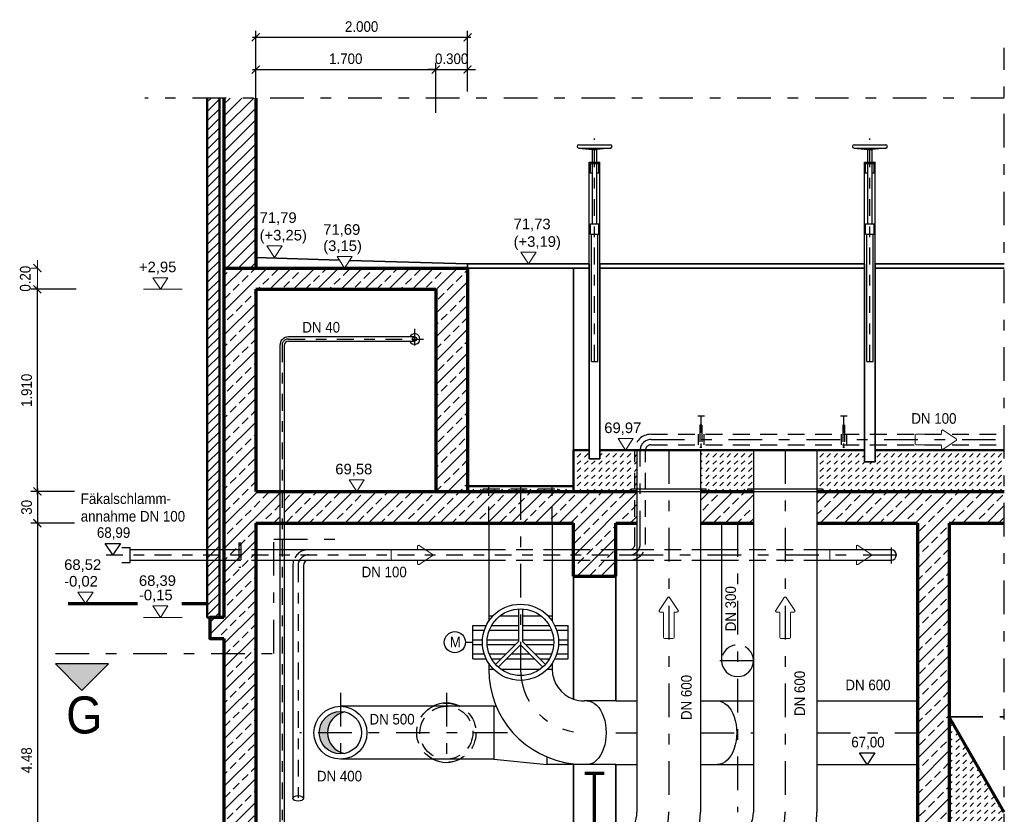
# Model space of a CAD drawing. Header units: metres. Extents: x -5 to 93, y -48 to 79.
# Tile 43 of 91: x 38 to 47, y 65 to 73. Entities that reach past the tile are written whole.
import ezdxf

# ---------------------------------------------------------------- set-up
doc = ezdxf.new("R2010")
doc.units = ezdxf.units.M
doc.header["$LTSCALE"] = 0.05
doc.header["$PDMODE"] = 35
doc.header["$PDSIZE"] = 0.1
for name, pattern in [('STRICHPUNKT2', [12.7, 6.35, -3.175, 0, -3.175]), ('VERDECKT', [9.525, 6.35, -3.175]), ('VERDECKT2', [4.7625, 3.175, -1.5875])]:
    doc.linetypes.add(name, pattern=pattern)
for name, color, linetype, lineweight in [('Bemassung_Bau', 7, 'Continuous', 18), ('Beschrifttung', 7, 'Continuous', 18), ('Beschriftung-Schnitte', 7, 'Continuous', 25), ('Maschinenbau', 152, 'Continuous', 30), ('Maschinenbau-mitte', 152, 'STRICHPUNKT2', 25), ('Rohre', 160, 'Continuous', 30), ('Rohre_mitte', 160, 'STRICHPUNKT2', 25), ('Rohre_verdeckt', 160, 'VERDECKT2', 25), ('Sonstiges _3', 3, 'Continuous', 70), ('Sonstiges-Mitte', 3, 'STRICHPUNKT2', 25), ('Wand', 6, 'Continuous', 70), ('Wand-dünn', 2, 'Continuous', 35), ('Wand-Fussbodenaufbau', 1, 'Continuous', 50), ('Wand-Schraffur', 252, 'Continuous', 20), ('Wand-verdeckt', 2, 'VERDECKT', 35), ('Wand-Verkleidung', 1, 'Continuous', 50)]:
    doc.layers.add(name, color=color, linetype=linetype, lineweight=lineweight)
doc.layers.add('Rohre_Schraffur', color=253, linetype='Continuous')
doc.layers.add('Rohre_Text', color=160, linetype='Continuous')
doc.styles.add('Arial', font='arial.ttf', dxfattribs={"width": 0.9})
doc.styles.get("Standard").update_dxf_attribs({"font": 'arial.ttf'})
doc.dimstyles.new('AEC Bemassung 1-50', dxfattribs={"dimtxt": 0.1, "dimasz": 0.075, "dimexe": 0.0625, "dimexo": 0, "dimgap": 0.05, "dimtad": 1, "dimdec": 3, "dimrnd": 0.005, "dimzin": 1, "dimdsep": 46, "dimtxsty": 'Arial', "dimblk": 'ARCHTICK', "dimcen": 0.125, "dimdle": 0.03125, "dimazin": 0, "dimtfac": 1, "dimtdec": 3, "dimtix": 1, "dimtmove": 2, "dimatfit": 2, "dimfxl": 1, "dimtolj": 1, "dimtzin": 0, "dimarcsym": 0})

# ---------------------------------------------------------------- blocks, each defined once
blk = doc.blocks.new('_ArchTick')
at = {"color": 0, "linetype": 'ByBlock', "const_width": 0.15}
blk.add_lwpolyline([(-0.5, -0.5), (0.5, 0.5)], dxfattribs=at)
blk = doc.blocks.new('*D233')
at = {"layer": 'Bemassung_Bau', "linetype": 'Continuous', "lineweight": -2, "transparency": 16777216}
for p, q in [((38.1539, 68.1733), (37.7414, 68.1733)), ((37.8039, 68.2046), (37.8039, 67.8421)), ((38.1539, 67.8733), (37.7414, 67.8733))]:
    blk.add_line(p, q, dxfattribs=at)
at = {"layer": 'Defpoints', "color": 0, "linetype": 'Continuous', "transparency": 16777216}
for p in [(38.1539, 68.1733), (37.8039, 67.8733), (38.1539, 67.8733)]:
    blk.add_point(p, dxfattribs=at)
at = {"layer": 'Bemassung_Bau', "linetype": 'Continuous', "lineweight": -2, "transparency": 16777216, "xscale": 0.075, "yscale": 0.075, "zscale": 0.075}
for p, rotation in [((37.8039, 68.1733), 90), ((37.8039, 67.8733), 270)]:
    blk.add_blockref('_ArchTick', p, dxfattribs=dict(at, rotation=rotation))
at = {"layer": 'Bemassung_Bau', "linetype": 'Continuous', "lineweight": 18, "transparency": 16777216, "insert": (37.7028, 68.0233), "char_height": 0.1, "attachment_point": 5, "rotation": 90, "style": 'Arial'}
blk.add_mtext('\\A1;\\A1;30', dxfattribs=at)
blk = doc.blocks.new('*D234')
at = {"layer": 'Bemassung_Bau', "linetype": 'Continuous', "lineweight": -2, "transparency": 16777216}
for p, q in [((37.8039, 67.9046), (37.8039, 63.3621)), ((38.1539, 67.8733), (37.7414, 67.8733)), ((38.1539, 63.3933), (37.7414, 63.3933))]:
    blk.add_line(p, q, dxfattribs=at)
at = {"layer": 'Defpoints', "color": 0, "linetype": 'Continuous', "transparency": 16777216}
for p in [(38.1539, 67.8733), (37.8039, 63.3933), (38.1539, 63.3933)]:
    blk.add_point(p, dxfattribs=at)
at = {"layer": 'Bemassung_Bau', "linetype": 'Continuous', "lineweight": -2, "transparency": 16777216, "xscale": 0.075, "yscale": 0.075, "zscale": 0.075}
for p, rotation in [((37.8039, 67.8733), 90), ((37.8039, 63.3933), 270)]:
    blk.add_blockref('_ArchTick', p, dxfattribs=dict(at, rotation=rotation))
at = {"layer": 'Bemassung_Bau', "linetype": 'Continuous', "lineweight": 18, "transparency": 16777216, "insert": (37.7028, 65.6333), "char_height": 0.1, "attachment_point": 5, "rotation": 90, "style": 'Arial'}
blk.add_mtext('\\A1;\\A1;4.48', dxfattribs=at)
blk = doc.blocks.new('*D237')
at = {"layer": 'Bemassung_Bau', "color": 0, "lineweight": -2, "transparency": 16777216}
for p, q in [((37.8039, 68.1421), (37.8039, 70.1146)), ((38.1714, 70.0833), (37.7414, 70.0833)), ((37.8039, 68.1733), (37.7414, 68.1733))]:
    blk.add_line(p, q, dxfattribs=at)
at = {"layer": 'Defpoints', "color": 0, "transparency": 16777216}
for p in [(37.8039, 70.0833), (38.1714, 70.0833), (37.8039, 68.1733)]:
    blk.add_point(p, dxfattribs=at)
at = {"layer": 'Bemassung_Bau', "color": 0, "lineweight": -2, "transparency": 16777216, "xscale": 0.075, "yscale": 0.075, "zscale": 0.075}
for p, rotation in [((37.8039, 70.0833), 90), ((37.8039, 68.1733), 270)]:
    blk.add_blockref('_ArchTick', p, dxfattribs=dict(at, rotation=rotation))
at = {"layer": 'Bemassung_Bau', "color": 0, "transparency": 16777216, "insert": (37.7028, 69.1283), "char_height": 0.1, "attachment_point": 5, "rotation": 90, "style": 'Arial'}
blk.add_mtext('\\A1;1.910', dxfattribs=at)
blk = doc.blocks.new('Pfeil')
at = {"layer": 'Beschrifttung'}
for p, q in [((0, -0.04), (0, 0.04)), ((0.01, 0.05), (0.24, 0.05)), ((0.25, 0.06), (0.25, 0.0813)), ((0.3875, 0.0083), (0.2655, 0.0896)), ((0.01, -0.05), (0.24, -0.05)), ((0.25, -0.0813), (0.25, -0.06)), ((0.2655, -0.0896), (0.3875, -0.0083))]:
    blk.add_line(p, q, dxfattribs=at)
for centre, start, end in [((0.01, 0.04), 90, 180), ((0.24, 0.06), 270, 0), ((0.26, 0.0813), 56.30993, 180), ((0.382, 0), 303.69007, 56.30993), ((0.01, -0.04), 180, 270), ((0.24, -0.06), 0, 90), ((0.26, -0.0813), 180, 303.69007)]:
    blk.add_arc(centre, 0.01, start, end, dxfattribs=at)
blk = doc.blocks.new('*D270')
at = {"layer": 'Bemassung_Bau', "color": 0, "lineweight": -2, "transparency": 16777216}
for p, q in [((39.8352, 72.1601), (41.5977, 72.1601)), ((39.8665, 71.7513), (39.8665, 72.2226)), ((41.5665, 71.7513), (41.5665, 72.2226))]:
    blk.add_line(p, q, dxfattribs=at)
at = {"layer": 'Defpoints', "color": 0, "transparency": 16777216}
for p in [(41.5665, 72.1601), (39.8665, 71.7513), (41.5665, 71.7513)]:
    blk.add_point(p, dxfattribs=at)
at = {"layer": 'Bemassung_Bau', "color": 0, "lineweight": -2, "transparency": 16777216, "xscale": 0.075, "yscale": 0.075, "zscale": 0.075, "rotation": 180}
blk.add_blockref('_ArchTick', (39.8665, 72.1601), dxfattribs=at)
at = {"layer": 'Bemassung_Bau', "color": 0, "lineweight": -2, "transparency": 16777216, "xscale": 0.075, "yscale": 0.075, "zscale": 0.075}
blk.add_blockref('_ArchTick', (41.5665, 72.1601), dxfattribs=at)
at = {"layer": 'Bemassung_Bau', "color": 0, "transparency": 16777216, "insert": (40.7165, 72.2612), "char_height": 0.1, "attachment_point": 5, "style": 'Arial'}
blk.add_mtext('\\A1;1.700', dxfattribs=at)
blk = doc.blocks.new('*D271')
at = {"layer": 'Bemassung_Bau', "color": 0, "lineweight": -2, "transparency": 16777216}
for p, q in [((41.5665, 72.1601), (41.4915, 72.1601)), ((41.5665, 71.7513), (41.5665, 72.2226)), ((41.5665, 72.1601), (41.8665, 72.1601)), ((41.8665, 71.9513), (41.8665, 72.2226)), ((41.8665, 72.1601), (41.9415, 72.1601))]:
    blk.add_line(p, q, dxfattribs=at)
at = {"layer": 'Defpoints', "color": 0, "transparency": 16777216}
for p in [(41.8665, 72.1601), (41.8665, 71.9513), (41.5665, 71.7513)]:
    blk.add_point(p, dxfattribs=at)
at = {"layer": 'Bemassung_Bau', "color": 0, "lineweight": -2, "transparency": 16777216, "xscale": 0.075, "yscale": 0.075, "zscale": 0.075}
blk.add_blockref('_ArchTick', (41.5665, 72.1601), dxfattribs=at)
at = {"layer": 'Bemassung_Bau', "color": 0, "lineweight": -2, "transparency": 16777216, "xscale": 0.075, "yscale": 0.075, "zscale": 0.075, "rotation": 180}
blk.add_blockref('_ArchTick', (41.8665, 72.1601), dxfattribs=at)
at = {"layer": 'Bemassung_Bau', "color": 0, "transparency": 16777216, "insert": (41.7165, 72.2612), "char_height": 0.1, "attachment_point": 5, "style": 'Arial'}
blk.add_mtext('\\A1;0.300', dxfattribs=at)
blk = doc.blocks.new('*D272')
at = {"layer": 'Bemassung_Bau', "color": 0, "lineweight": -2, "transparency": 16777216}
for p, q in [((39.8352, 72.4642), (41.8977, 72.4642)), ((39.8665, 72.1601), (39.8665, 72.5267)), ((41.8665, 72.2101), (41.8665, 72.5267))]:
    blk.add_line(p, q, dxfattribs=at)
at = {"layer": 'Defpoints', "color": 0, "transparency": 16777216}
for p in [(41.8665, 72.4642), (39.8665, 72.1601), (41.8665, 72.2101)]:
    blk.add_point(p, dxfattribs=at)
at = {"layer": 'Bemassung_Bau', "color": 0, "lineweight": -2, "transparency": 16777216, "xscale": 0.075, "yscale": 0.075, "zscale": 0.075, "rotation": 180}
blk.add_blockref('_ArchTick', (39.8665, 72.4642), dxfattribs=at)
at = {"layer": 'Bemassung_Bau', "color": 0, "lineweight": -2, "transparency": 16777216, "xscale": 0.075, "yscale": 0.075, "zscale": 0.075}
blk.add_blockref('_ArchTick', (41.8665, 72.4642), dxfattribs=at)
at = {"layer": 'Bemassung_Bau', "color": 0, "transparency": 16777216, "insert": (40.8665, 72.5653), "char_height": 0.1, "attachment_point": 5, "style": 'Arial'}
blk.add_mtext('\\A1;2.000', dxfattribs=at)

msp = doc.modelspace()

# ---------------------------------------------------------------- hatches: boundary and pattern name
at = {"layer": 'Beschriftung-Schnitte'}
msp.add_hatch(color=256, dxfattribs=at).paths.add_polyline_path([(38.4751, 66.5429), (38.2251, 66.2929), (37.9751, 66.5429)])
at = {"layer": 'Rohre_Schraffur'}
h = msp.add_hatch(color=256, dxfattribs=at)
h.paths.add_polyline_path([(40.6665, 66.0774), (40.6665, 66.0933, 0.414214), (40.4665, 65.8933), (40.5446, 65.8933, -0.301006)])
h.paths.add_polyline_path([(40.7055, 66.0895, 0.04918), (40.6665, 66.0933), (40.6665, 66.0774, -0.051224)])
h.paths.add_polyline_path([(40.5446, 65.8933), (40.4665, 65.8933, 0.414214), (40.6665, 65.6933), (40.6665, 65.7092, -0.301006)])
h.paths.add_polyline_path([(40.6665, 65.7092), (40.6665, 65.6933, 0.04918), (40.7055, 65.6972, -0.051224)])
at = {"layer": 'Wand-Schraffur'}
h = msp.add_hatch(dxfattribs=at)
h.set_pattern_fill('ANSI31', color=256, scale=0.02, style=0)
h.set_pattern_definition([(45, (34.287075, 25.69289), (-0.04490128, 0.04490128), [])])
h.paths.add_polyline_path([(39.524, 71.8895), (39.409, 71.8895), (39.409, 66.9833), (39.524, 66.9833)])
h = msp.add_hatch(dxfattribs=at)
h.set_pattern_fill('ANSI31', color=256, scale=0.025, style=0)
h.set_pattern_definition([(45, (34.287075, 25.69289), (-0.0561266, 0.0561266), [])])
h.paths.add_polyline_path([(39.8665, 71.8895), (39.5665, 71.8895), (39.5665, 70.2833), (39.8665, 70.2833)])
h = msp.add_hatch(dxfattribs=at)
h.set_pattern_fill('ANSI33', color=256, scale=0.025, style=0)
h.paths.add_polyline_path([(46.9358, 63.3933), (46.4165, 63.3933), (46.4165, 67.8733), (46.9358, 67.8733), (46.9358, 68.1733), (45.1665, 68.1733), (45.1665, 67.8733), (46.1165, 67.8733), (46.1165, 63.3933), (39.8665, 63.3933), (39.8665, 64.2433), (39.7415, 64.2433), (39.7415, 64.1433), (39.6915, 64.1433), (39.6915, 64.2433), (39.5665, 64.2433), (39.5665, 62.8933), (42.3646, 62.8933), (42.2926, 63.0028), (42.4366, 63.0028), (42.3646, 62.8933), (46.9358, 62.8933)])
h.paths.add_polyline_path([(39.7415, 64.2433), (39.6915, 64.2433), (39.6915, 64.1433), (39.7415, 64.1433)], flags=17)
h.paths.add_polyline_path([(39.6915, 64.5433), (39.5665, 64.5433), (39.5665, 64.2433), (39.6915, 64.2433)], flags=17)
h.paths.add_polyline_path([(39.7415, 64.5433), (39.6915, 64.5433), (39.6915, 64.2433), (39.7415, 64.2433)], flags=17)
h.paths.add_polyline_path([(39.8665, 64.5433), (39.7415, 64.5433), (39.7415, 64.2433), (39.8665, 64.2433), (39.8665, 64.2782)], flags=17)
h.paths.add_polyline_path([(39.8665, 64.8433), (39.7415, 64.8433), (39.7415, 64.5433), (39.8665, 64.5433)], flags=17)
h.paths.add_polyline_path([(39.7415, 64.8433), (39.6915, 64.8433), (39.6915, 64.5433), (39.7415, 64.5433)], flags=17)
h.paths.add_polyline_path([(39.6915, 64.8433), (39.5665, 64.8433), (39.5665, 64.5433), (39.6915, 64.5433)], flags=17)
h.paths.add_polyline_path([(39.7415, 64.9433), (39.6915, 64.9433), (39.6915, 64.8433), (39.7415, 64.8433)], flags=16)
h.paths.add_polyline_path([(39.8665, 65.1017), (39.5665, 65.1017), (39.5665, 64.8433), (39.6915, 64.8433), (39.6915, 64.9433), (39.7415, 64.9433), (39.7415, 64.8433), (39.8665, 64.8433)], flags=17)
h.paths.add_polyline_path([(39.8665, 66.6429), (39.5665, 66.6429), (39.5665, 65.1017), (39.8665, 65.1017)], flags=17)
h.paths.add_polyline_path([(39.8665, 67.8733), (40.0944, 67.8733), (40.0944, 68.1733), (39.8665, 68.1733), (39.8665, 70.0833), (41.5665, 70.0833), (41.5665, 68.1733), (41.8665, 68.1733), (41.8665, 70.2833), (39.5665, 70.2833), (39.5665, 66.9833), (39.4315, 66.9833), (39.4315, 66.7833), (39.5665, 66.7833), (39.5665, 66.6429), (39.8665, 66.6429)])
h.paths.add_polyline_path([(42.0665, 68.1733), (42.0137, 68.1733), (40.1344, 68.1733), (40.1344, 67.8733), (42.0665, 67.8733)])
h.paths.add_polyline_path([(42.3665, 68.1733), (42.0665, 68.1733), (42.0665, 67.8733), (42.3665, 67.8733)])
h.paths.add_polyline_path([(42.6665, 68.1733), (42.3665, 68.1733), (42.3665, 67.8733), (42.6665, 67.8733)])
h.paths.add_polyline_path([(43.4665, 68.1733), (43.4137, 68.1733), (42.6665, 68.1733), (42.6665, 67.8733), (42.8665, 67.8733), (42.8665, 67.6233), (43.2665, 67.6233), (43.2665, 67.8733), (43.4665, 67.8733)])
h.paths.add_polyline_path([(43.2665, 67.6233), (42.8665, 67.6233), (42.8665, 67.5733), (43.2665, 67.5733)], flags=17)
h.paths.add_polyline_path([(43.2665, 67.5733), (42.8665, 67.5733), (42.8665, 67.5233), (43.2665, 67.5233)], flags=17)
h.paths.add_polyline_path([(43.2665, 67.5233), (42.8665, 67.5233), (42.8665, 67.3733), (43.2665, 67.3733)], flags=17)
h.paths.add_polyline_path([(44.5665, 68.1733), (44.5137, 68.1733), (44.0665, 68.1733), (44.0665, 67.8733), (44.5665, 67.8733)])
h = msp.add_hatch(dxfattribs=at)
h.set_pattern_fill('DASH', color=256, scale=0.015, angle=45, style=0)
h.paths.add_polyline_path([(46.9358, 68.5633), (45.7165, 68.5633), (45.7165, 68.4524), (45.6165, 68.4524), (45.6165, 68.5633), (45.1665, 68.5633), (45.1665, 68.1733), (46.9358, 68.1733)])
h.paths.add_polyline_path([(44.5665, 68.5633), (44.0665, 68.5633), (44.0665, 68.1733), (44.5665, 68.1733)])
h.paths.add_polyline_path([(43.4665, 68.5633), (43.1165, 68.5633), (43.1165, 68.4804), (43.0165, 68.4804), (43.0165, 68.5633), (42.8665, 68.5633), (42.8665, 68.1733), (43.4665, 68.1733)])
h = msp.add_hatch(dxfattribs=at)
h.set_pattern_fill('DASH', color=256, scale=0.015, angle=45, style=0)
h.paths.add_polyline_path([(42.8665, 68.2233), (42.6665, 68.2233), (42.6665, 68.1983), (42.7192, 68.1983), (42.7192, 68.1733), (42.8665, 68.1733)])
h.paths.add_polyline_path([(42.6665, 68.1983), (42.3665, 68.1983), (42.3665, 68.1733), (42.6665, 68.1733)])
h.paths.add_polyline_path([(42.6665, 68.2233), (42.3665, 68.2233), (42.3665, 68.1983), (42.6665, 68.1983)])
h.paths.add_polyline_path([(42.3665, 68.1983), (42.0665, 68.1983), (42.0665, 68.1733), (42.3665, 68.1733)])
h.paths.add_polyline_path([(42.3665, 68.2233), (42.0665, 68.2233), (42.0665, 68.1983), (42.3665, 68.1983)])
h.paths.add_polyline_path([(42.0665, 68.1983), (42.0137, 68.1983), (42.0137, 68.1733), (42.0665, 68.1733)], flags=16)
h.paths.add_polyline_path([(42.0665, 68.2233), (41.8665, 68.2233), (41.8665, 68.1733), (42.0137, 68.1733), (42.0137, 68.1983), (42.0665, 68.1983)])
h.paths.add_polyline_path([(42.7192, 68.1983), (42.6665, 68.1983), (42.6665, 68.1733), (42.7192, 68.1733)], flags=17)
h = msp.add_hatch(dxfattribs=at)
h.set_pattern_fill('DASH', color=256, scale=0.015, angle=45, style=0)
h.set_pattern_definition([(45, (34.287075, 0), (0, 0.06735192), [0.047625, -0.047625])])
h.paths.add_polyline_path([(46.9358, 63.3933), (46.9358, 65.1431), (46.4165, 66.0433), (46.4165, 63.3933)])

# ---------------------------------------------------------------- linework, layer by layer
at = {"layer": 'Bemassung_Bau'}
for p, q in [((37.8039, 70.2833), (37.8039, 70.3583)), ((37.8039, 70.2833), (37.7414, 70.2833)), ((37.8039, 70.0833), (37.8039, 70.2833)), ((38.1714, 70.0833), (37.7414, 70.0833)), ((37.8039, 70.0833), (37.8039, 70.0083))]:
    msp.add_line(p, q, dxfattribs=at)
at = {"layer": 'Beschrifttung'}
for p, q in [((39.1704, 70.0833), (38.8051, 70.0833)), ((39.1704, 66.9833), (38.8051, 66.9833))]:
    msp.add_line(p, q, dxfattribs=at)
for points in [[(40.0428, 70.3833), (39.9708, 70.4928), (40.1148, 70.4928), (40.0428, 70.3833)], [(40.7062, 70.2833), (40.6342, 70.3928), (40.7782, 70.3928), (40.7062, 70.2833)], [(42.4415, 70.3233), (42.3694, 70.4328), (42.5135, 70.4328), (42.4415, 70.3233)], [(38.9655, 70.0833), (38.8935, 70.1928), (39.0375, 70.1928), (38.9655, 70.0833)], [(43.3599, 68.5633), (43.2879, 68.6728), (43.432, 68.6728), (43.3599, 68.5633)], [(40.8197, 68.1733), (40.7477, 68.2828), (40.8917, 68.2828), (40.8197, 68.1733)], [(38.2595, 67.1133), (38.1874, 67.2228), (38.3315, 67.2228), (38.2595, 67.1133)], [(38.9655, 66.9833), (38.8935, 67.0928), (39.0375, 67.0928), (38.9655, 66.9833)]]:
    msp.add_lwpolyline(points, dxfattribs=at)
at = {"layer": 'Beschriftung-Schnitte', "color": 6, "linetype": 'STRICHPUNKT2'}
for p, q in [((40.0372, 67.7238), (40.7687, 67.7238)), ((40.0372, 66.6429), (40.0372, 67.7238)), ((37.9751, 66.6429), (40.0372, 66.6429))]:
    msp.add_line(p, q, dxfattribs=at)
at = {"layer": 'Beschriftung-Schnitte'}
msp.add_lwpolyline([(38.4751, 66.5429), (37.9751, 66.5429), (38.2251, 66.2929)], close=True, dxfattribs=at)
at = {"layer": 'Maschinenbau'}
for p, q in [((42.9165, 71.4483), (43.2165, 71.4483)), ((42.9165, 71.4183), (43.0465, 71.4033)), ((42.9165, 71.4183), (43.2165, 71.4183)), ((43.2165, 71.4183), (43.0865, 71.4033)), ((45.5165, 71.4483), (45.8165, 71.4483)), ((45.5165, 71.4183), (45.6465, 71.4033)), ((45.5165, 71.4183), (45.8165, 71.4183)), ((45.8165, 71.4183), (45.6865, 71.4033)), ((43.0465, 71.2833), (43.0465, 71.4033)), ((43.0465, 71.4033), (43.0865, 71.4033)), ((43.0865, 71.2833), (43.0865, 71.4033)), ((45.6465, 71.2833), (45.6465, 71.4033)), ((45.6465, 71.4033), (45.6865, 71.4033)), ((45.6865, 71.2833), (45.6865, 71.4033)), ((43.0165, 70.3233), (43.0165, 71.2833)), ((43.0165, 71.2833), (43.1165, 71.2833)), ((43.0165, 71.1833), (43.0165, 71.2833)), ((43.0265, 71.2733), (43.1065, 71.2733)), ((43.0265, 71.1833), (43.0265, 71.2733)), ((43.0465, 70.7033), (43.0465, 71.2733)), ((43.0865, 70.7033), (43.0865, 71.2733)), ((43.1065, 71.1833), (43.1065, 71.2733)), ((43.1165, 70.3233), (43.1165, 71.2833)), ((45.6165, 70.3233), (45.6165, 71.2833)), ((45.6165, 71.2833), (45.7165, 71.2833)), ((45.6165, 71.1833), (45.6165, 71.2833)), ((45.6265, 71.2733), (45.7065, 71.2733)), ((45.6265, 71.1833), (45.6265, 71.2733)), ((45.6465, 70.7033), (45.6465, 71.2733)), ((45.6865, 70.7033), (45.6865, 71.2733)), ((45.7065, 71.1833), (45.7065, 71.2733)), ((45.7165, 70.3233), (45.7165, 71.2833)), ((43.0165, 71.1833), (43.0465, 71.1833)), ((43.0865, 71.1833), (43.1165, 71.1833)), ((45.6165, 71.1833), (45.6465, 71.1833)), ((45.6865, 71.1833), (45.7165, 71.1833)), ((43.0265, 70.6033), (43.0265, 70.7033)), ((43.0265, 70.7033), (43.1065, 70.7033)), ((43.1065, 70.6033), (43.1065, 70.7033)), ((45.6265, 70.6033), (45.6265, 70.7033)), ((45.6265, 70.7033), (45.7065, 70.7033)), ((45.7065, 70.6033), (45.7065, 70.7033)), ((43.0265, 70.6033), (43.1065, 70.6033)), ((43.0365, 69.4012), (43.0365, 70.6033)), ((43.0965, 69.4012), (43.0965, 70.6033)), ((45.6265, 70.6033), (45.7065, 70.6033)), ((45.6365, 69.4012), (45.6365, 70.6033)), ((45.6965, 69.4012), (45.6965, 70.6033)), ((43.0365, 69.4012), (43.0965, 69.4012)), ((45.6365, 69.4012), (45.6965, 69.4012))]:
    msp.add_line(p, q, dxfattribs=at)
for centre, start, end in [((42.9165, 71.4333), 90, 270), ((43.2165, 71.4333), 270, 90), ((45.5165, 71.4333), 90, 270), ((45.8165, 71.4333), 270, 90)]:
    msp.add_arc(centre, 0.015, start, end, dxfattribs=at)
at = {"layer": 'Maschinenbau-mitte', "ltscale": 0.5}
for p, q in [((43.0665, 69.4012), (43.0665, 71.5071)), ((45.6665, 69.4012), (45.6665, 71.5071)), ((41.3665, 69.7107), (41.3665, 69.5242)), ((40.1744, 69.6133), (41.5067, 69.6133)), ((40.1144, 69.5533), (40.1144, 62.8933)), ((45.8665, 67.6436), (45.8665, 67.492)), ((38.453, 67.5733), (43.3967, 67.5733)), ((40.2665, 67.4733), (40.2665, 65.2467))]:
    msp.add_line(p, q, dxfattribs=at)
for centre, radius in [((40.1744, 69.5533), 0.06), ((40.3665, 67.4733), 0.1)]:
    msp.add_arc(centre, radius, 90, 180, dxfattribs=at)
at = {"layer": 'Rohre'}
for p, q in [((41.3665, 69.6333), (40.1744, 69.6333)), ((40.1744, 69.5933), (41.3665, 69.5933)), ((40.0944, 69.5533), (40.0944, 62.8933)), ((40.1344, 69.5533), (40.1344, 62.8933)), ((43.4665, 68.5633), (43.4665, 65.1433)), ((44.0665, 68.5633), (44.0665, 65.1433)), ((44.5665, 68.5633), (44.5665, 65.1433)), ((45.1665, 68.5633), (45.1665, 65.1433)), ((43.4137, 68.1983), (44.1192, 68.1983)), ((43.4137, 68.1733), (43.4137, 68.1983)), ((43.4137, 68.1733), (44.1192, 68.1733)), ((44.1192, 68.1733), (44.1192, 68.1983)), ((44.5137, 68.1983), (45.2192, 68.1983)), ((44.5137, 68.1733), (44.5137, 68.1983)), ((44.5137, 68.1733), (45.2192, 68.1733)), ((45.2192, 68.1733), (45.2192, 68.1983)), ((42.0665, 67.8733), (42.0665, 66.9473)), ((42.6665, 67.8733), (42.6665, 66.9473)), ((44.2665, 67.8733), (44.2665, 66.5733)), ((38.6013, 67.6433), (38.6813, 67.6433)), ((38.6813, 67.5033), (38.6813, 67.6433)), ((38.6813, 67.6233), (39.5665, 67.6233)), ((39.8665, 67.6233), (42.0665, 67.6233)), ((42.6665, 67.6233), (42.8665, 67.6233)), ((43.2665, 67.6233), (43.4665, 67.6233)), ((44.0665, 67.6233), (44.2665, 67.6233)), ((45.1665, 67.6233), (45.8665, 67.6233)), ((38.6813, 67.5233), (39.5665, 67.5233)), ((39.8665, 67.5233), (42.0665, 67.5233)), ((42.6665, 67.5233), (42.8665, 67.5233)), ((43.2665, 67.5233), (43.4665, 67.5233)), ((44.0665, 67.5233), (44.2665, 67.5233)), ((45.1665, 67.5233), (45.8665, 67.5233)), ((38.6013, 67.5033), (38.6813, 67.5033)), ((40.2165, 67.4733), (40.2165, 65.2733)), ((40.3165, 67.4733), (40.3165, 65.2733)), ((42.3485, 67.0633), (42.3485, 66.7557)), ((42.3845, 67.0633), (42.3845, 66.7557)), ((42.0665, 66.9974), (42.1066, 66.9974)), ((42.1737, 66.9974), (42.3485, 66.9974)), ((42.3845, 66.9974), (42.5593, 66.9974)), ((42.6264, 66.9974), (42.6665, 66.9974)), ((41.9165, 66.5924), (41.9165, 66.9074)), ((41.9165, 66.8624), (41.9165, 66.9074)), ((41.9165, 66.9074), (42.0435, 66.9074)), ((41.9165, 66.8624), (42.025, 66.8624)), ((42.0728, 66.8624), (42.3485, 66.8624)), ((42.0946, 66.9074), (42.3485, 66.9074)), ((42.3845, 66.9074), (42.6383, 66.9074)), ((42.3845, 66.8624), (42.6601, 66.8624)), ((42.6894, 66.9074), (42.8165, 66.9074)), ((42.7079, 66.8624), (42.8165, 66.8624)), ((42.8165, 66.5924), (42.8165, 66.9074)), ((42.8165, 66.8624), (42.8165, 66.9074)), ((41.9165, 66.7274), (41.9165, 66.7724)), ((41.9165, 66.7724), (42.0073, 66.7724)), ((42.0524, 66.7724), (42.3485, 66.7724)), ((42.3845, 66.7724), (42.6805, 66.7724)), ((42.7256, 66.7724), (42.8165, 66.7724)), ((42.8165, 66.7274), (42.8165, 66.7724)), ((41.8469, 66.7486), (41.9165, 66.7486)), ((41.9165, 66.7274), (42.0071, 66.7274)), ((42.0521, 66.7274), (42.3201, 66.7274)), ((42.131, 66.5382), (42.3485, 66.7557)), ((42.1564, 66.5128), (42.3665, 66.7228)), ((42.5765, 66.5128), (42.3665, 66.7228)), ((42.6019, 66.5382), (42.3845, 66.7557)), ((42.4128, 66.7274), (42.6808, 66.7274)), ((42.7258, 66.7274), (42.8165, 66.7274)), ((41.9165, 66.6374), (42.024, 66.6374)), ((41.9165, 66.5924), (42.042, 66.5924)), ((42.0716, 66.6374), (42.2301, 66.6374)), ((42.0927, 66.5924), (42.1851, 66.5924)), ((42.236, 66.5924), (42.4969, 66.5924)), ((42.281, 66.6374), (42.4519, 66.6374)), ((42.5028, 66.6374), (42.6613, 66.6374)), ((42.5478, 66.5924), (42.6402, 66.5924)), ((42.691, 66.5924), (42.8165, 66.5924)), ((42.709, 66.6374), (42.8165, 66.6374)), ((42.0665, 66.5493), (42.0665, 66.4933)), ((42.0665, 66.494), (42.1116, 66.494)), ((42.1805, 66.494), (42.5524, 66.494)), ((42.6213, 66.494), (42.6665, 66.494)), ((42.6665, 66.5493), (42.6665, 66.4933)), ((42.1165, 66.1433), (40.6665, 66.1433)), ((42.1165, 66.1433), (42.1365, 66.1453)), ((42.1165, 66.1433), (42.1165, 65.6433)), ((43.2665, 66.1933), (42.9665, 66.1933)), ((43.2665, 66.1933), (43.4665, 66.1933)), ((44.0665, 66.1933), (44.5665, 66.1933)), ((45.1665, 66.1933), (46.1165, 66.1933)), ((42.6165, 65.6642), (42.6165, 65.5933)), ((42.1165, 65.6433), (40.6665, 65.6433)), ((42.1165, 65.6433), (42.6165, 65.5933)), ((42.8665, 65.5933), (42.6165, 65.5933)), ((43.2665, 65.5933), (42.8665, 65.5933)), ((43.2665, 65.5933), (43.4665, 65.5933)), ((44.0665, 65.5933), (44.5665, 65.5933)), ((45.1665, 65.5933), (46.1165, 65.5933))]:
    msp.add_line(p, q, dxfattribs=at)
for centre, radius in [((41.3665, 69.6133), 0.02), ((42.3665, 66.7483), 0.36), ((42.3665, 66.7483), 0.315), ((41.7469, 66.7486), 0.1), ((40.6665, 65.8933), 0.25), ((40.6665, 65.8933), 0.2)]:
    msp.add_circle(centre, radius, dxfattribs=at)
for centre, radius, start, end in [((41.3665, 69.6133), 0.05, 0, 156.42182), ((40.1744, 69.5533), 0.08, 90, 180), ((40.1744, 69.5533), 0.04, 90, 180), ((41.3665, 69.6133), 0.05, 203.57818, 0), ((45.8665, 67.5733), 0.05, 270, 90), ((40.3665, 67.4733), 0.15, 160.52878, 180), ((40.3665, 67.4733), 0.05, 90, 180), ((42.9665, 66.4933), 0.9, 180, 263.62063), ((42.9665, 66.4933), 0.3, 180, 250.52878), ((44.4165, 66.5733), 0.15, 180, 0), ((42.9665, 66.4933), 0.3, 250.52878, 270), ((41.6665, 65.8933), 0.28, 63.2345, 116.7655), ((41.6665, 65.8933), 0.28, 243.2345, 296.7655), ((43.1665, 65.1433), 0.3, 270, 0), ((43.1665, 65.1433), 0.9, 270, 0), ((44.2665, 65.1433), 0.9, 270, 0), ((44.2665, 65.1433), 0.3, 270, 0)]:
    msp.add_arc(centre, radius, start, end, dxfattribs=at)
at = {"layer": 'Rohre', "extrusion": (0, 0, -1)}
for centre in [(42.9956, 65.8933), (44.2284, 65.8933)]:
    msp.add_ellipse(centre, major_axis=(0, 0.3), ratio=0.600357, start_param=0, end_param=3.141593, dxfattribs=at)
at = {"layer": 'Rohre'}
msp.add_ellipse((40.2665, 65.2733), major_axis=(-0.05, 0), ratio=0.533326, dxfattribs=at)
at = {"layer": 'Rohre_mitte'}
for p, q in [((44.1045, 68.8855), (44.0402, 68.8855)), ((45.4531, 68.8855), (45.3888, 68.8855)), ((43.5967, 68.6633), (46.9358, 68.6633)), ((43.4967, 67.6733), (43.4967, 68.5633)), ((43.7665, 68.5633), (43.7665, 65.1433)), ((44.8665, 68.5633), (44.8665, 65.1433)), ((42.3665, 68.2233), (42.3665, 66.4933)), ((44.4165, 67.8733), (44.4165, 65.1433)), ((43.3967, 67.5733), (45.9522, 67.5733)), ((44.5665, 66.5733), (44.1924, 66.5733)), ((40.6665, 66.2694), (40.6665, 65.5753)), ((41.6665, 66.2694), (41.6665, 65.5753)), ((42.2439, 65.8933), (40.2827, 65.8933)), ((43.2665, 65.8933), (43.4665, 65.8933)), ((44.0665, 65.8933), (44.5665, 65.8933)), ((45.1665, 65.8933), (46.1165, 65.8933))]:
    msp.add_line(p, q, dxfattribs=at)
for centre, radius, start, end in [((43.5967, 68.5633), 0.1, 90, 180), ((43.3967, 67.6733), 0.1, 270, 0), ((42.9665, 66.4933), 0.6, 180, 260.40593), ((43.1665, 65.1433), 0.6, 270, 0), ((44.2665, 65.1433), 0.6, 270, 0)]:
    msp.add_arc(centre, radius, start, end, dxfattribs=at)
at = {"layer": 'Rohre_Schraffur'}
msp.add_arc((40.7446, 65.8933), 0.2, 101.26208, 258.73792, dxfattribs=at)
at = {"layer": 'Rohre_Text'}
for points in [[(38.5171, 67.5733), (38.445, 67.6828), (38.5891, 67.6828), (38.5171, 67.5733)], [(45.6415, 65.5933), (45.5694, 65.7028), (45.7135, 65.7028), (45.6415, 65.5933)]]:
    msp.add_lwpolyline(points, dxfattribs=at)
at = {"layer": 'Rohre_verdeckt'}
for p, q in [((44.07, 68.8855), (44.07, 68.5908)), ((45.4185, 68.8855), (45.4185, 68.5908)), ((44.0787, 68.8008), (44.0612, 68.8008)), ((44.0612, 68.8008), (44.0612, 68.5908)), ((44.0787, 68.8008), (44.0787, 68.5908)), ((45.4273, 68.8008), (45.4098, 68.8008)), ((45.4098, 68.8008), (45.4098, 68.5908)), ((45.4273, 68.8008), (45.4273, 68.5908)), ((43.5967, 68.7133), (46.9358, 68.7133)), ((44.0458, 68.7133), (44.0458, 68.6133)), ((44.0983, 68.7133), (44.0983, 68.6133)), ((45.3944, 68.7133), (45.3944, 68.6133)), ((45.4469, 68.7133), (45.4469, 68.6133)), ((43.4467, 67.6733), (43.4467, 68.5633)), ((43.5467, 67.6733), (43.5467, 68.5633)), ((43.5967, 68.6133), (46.9358, 68.6133)), ((44.0612, 68.5908), (44.0787, 68.5908)), ((45.4098, 68.5908), (45.4273, 68.5908)), ((42.0137, 68.1983), (42.7192, 68.1983)), ((42.0137, 68.1733), (42.0137, 68.1983)), ((42.0137, 68.1733), (42.7192, 68.1733)), ((42.0665, 67.8733), (42.0665, 68.2233)), ((42.6665, 67.8733), (42.6665, 68.2233)), ((42.7192, 68.1733), (42.7192, 68.1983)), ((39.5665, 67.6233), (39.8665, 67.6233)), ((39.707, 67.6873), (39.707, 67.4593)), ((39.707, 67.6873), (39.726, 67.6873)), ((39.726, 67.6873), (39.726, 67.4593)), ((42.0665, 67.6233), (42.6665, 67.6233)), ((42.8665, 67.6233), (43.2665, 67.6233)), ((43.4665, 67.6233), (44.0665, 67.6233)), ((44.2665, 67.6233), (45.1665, 67.6233)), ((39.5665, 67.5233), (39.8665, 67.5233)), ((42.0665, 67.5233), (42.6665, 67.5233)), ((42.8665, 67.5233), (43.2665, 67.5233)), ((43.4665, 67.5233), (44.0665, 67.5233)), ((44.2665, 67.5233), (45.1665, 67.5233)), ((39.707, 67.4593), (39.726, 67.4593))]:
    msp.add_line(p, q, dxfattribs=at)
for radius in [0.28, 0.25]:
    msp.add_circle((41.6665, 65.8933), radius, dxfattribs=at)
for centre, radius, start, end in [((43.5967, 68.5633), 0.15, 90, 180), ((43.5967, 68.5633), 0.05, 90, 180), ((40.3665, 67.4733), 0.15, 90, 160.52878), ((43.3967, 67.6733), 0.05, 270, 0), ((43.3967, 67.6733), 0.15, 270, 0), ((44.4165, 66.5733), 0.15, 0, 180)]:
    msp.add_arc(centre, radius, start, end, dxfattribs=at)
at = {"layer": 'Sonstiges _3'}
for p, q in [((42.9746, 65.5124), (43.1573, 65.5124)), ((43.0665, 64.8433), (43.0665, 65.5124))]:
    msp.add_line(p, q, dxfattribs=at)
at = {"layer": 'Sonstiges-Mitte'}
for p, q in [((46.9358, 61.133), (46.9358, 72.364)), ((46.9358, 71.8895), (38.8182, 71.8895))]:
    msp.add_line(p, q, dxfattribs=at)
at = {"layer": 'Wand'}
for p, q in [((39.5665, 71.8895), (39.5665, 66.9833)), ((39.8665, 71.8895), (39.8665, 70.2833)), ((39.5665, 70.2833), (41.8665, 70.2833)), ((41.8665, 70.2833), (41.8665, 68.1733)), ((39.8665, 70.0833), (41.5665, 70.0833)), ((39.8665, 70.0833), (39.8665, 68.1733)), ((41.5665, 70.0833), (41.5665, 68.1733)), ((39.8665, 68.1733), (43.4665, 68.1733)), ((44.0665, 68.1733), (44.5665, 68.1733)), ((45.1665, 68.1733), (46.9358, 68.1733)), ((39.8665, 67.8733), (42.8665, 67.8733)), ((39.8665, 67.8733), (39.8665, 64.2433)), ((42.8665, 67.3733), (42.8665, 67.8733)), ((43.2665, 67.8733), (43.4665, 67.8733)), ((43.2665, 67.3733), (43.2665, 67.8733)), ((44.0665, 67.8733), (44.5665, 67.8733)), ((45.1665, 67.8733), (46.1165, 67.8733)), ((46.1165, 67.8733), (46.1165, 63.3933)), ((46.4165, 67.8733), (46.4165, 63.3933)), ((46.4165, 67.8733), (46.9358, 67.8733)), ((42.8665, 67.3733), (43.2665, 67.3733)), ((38.0954, 67.1133), (38.7483, 67.1133)), ((39.1698, 67.1133), (39.4071, 67.1133)), ((39.5665, 66.7833), (39.5665, 64.2433)), ((46.9358, 65.1431), (46.4165, 66.0433))]:
    msp.add_line(p, q, dxfattribs=at)
msp.add_lwpolyline([(39.5665, 66.9833), (39.4315, 66.9833), (39.4315, 66.7833), (39.5665, 66.7833)], dxfattribs=at)
at = {"layer": 'Wand-dünn'}
for p, q in [((39.8665, 70.3833), (40.656, 70.3596)), ((40.7545, 70.3567), (41.8665, 70.3233)), ((41.8665, 70.3233), (43.0165, 70.3233)), ((41.8665, 70.2833), (41.8665, 70.3233)), ((43.0165, 68.4804), (43.0165, 70.3233)), ((43.1165, 68.4804), (43.1165, 70.3233)), ((43.1165, 70.3233), (45.6165, 70.3233)), ((45.6165, 68.4524), (45.6165, 70.3233)), ((45.7165, 68.4524), (45.7165, 70.3233)), ((45.7165, 70.3233), (46.9358, 70.3233)), ((41.8665, 70.2833), (43.0165, 70.2833)), ((42.8665, 70.2833), (42.8665, 68.5633)), ((43.1165, 70.2833), (45.6165, 70.2833)), ((45.7165, 70.2833), (46.9358, 70.2833)), ((43.0165, 68.4804), (43.1165, 68.4804)), ((45.6165, 68.4524), (45.7165, 68.4524)), ((42.8665, 67.3733), (42.8665, 66.2105)), ((43.2665, 66.1933), (43.2665, 67.3733)), ((42.8665, 65.5933), (42.8665, 64.8433)), ((43.2665, 64.8605), (43.2665, 65.5933))]:
    msp.add_line(p, q, dxfattribs=at)
at = {"layer": 'Wand-Fussbodenaufbau'}
for p, q in [((42.8665, 68.5633), (43.0165, 68.5633)), ((42.8665, 68.5633), (42.8665, 68.1733)), ((43.1165, 68.5633), (45.6165, 68.5633)), ((45.7165, 68.5633), (46.9358, 68.5633)), ((41.8665, 68.2233), (42.8665, 68.2233))]:
    msp.add_line(p, q, dxfattribs=at)
at = {"layer": 'Wand-verdeckt'}
msp.add_line((46.4165, 66.0433), (46.9358, 66.0433), dxfattribs=at)
at = {"layer": 'Wand-Verkleidung'}
msp.add_lwpolyline([(39.409, 71.8895), (39.409, 66.9833), (39.524, 66.9833), (39.524, 71.8895)], dxfattribs=at)

# ---------------------------------------------------------------- block references
at = {"layer": 'Bemassung_Bau', "xscale": 0.075, "yscale": 0.075, "zscale": 0.075}
for p, rotation in [((37.8039, 70.2833), 270), ((37.8039, 70.0833), 90)]:
    msp.add_blockref('_ArchTick', p, dxfattribs=dict(at, rotation=rotation))
at = {"layer": 'Rohre_Text'}
for p in [(46.0931, 68.6633), (41.1448, 67.5733), (45.2886, 67.5733)]:
    msp.add_blockref('Pfeil', p, dxfattribs=at)
at = {"layer": 'Rohre_Text', "rotation": 90}
for p in [(43.7665, 66.784), (44.8665, 66.784)]:
    msp.add_blockref('Pfeil', p, dxfattribs=at)

# ---------------------------------------------------------------- texts
at = {"layer": 'Bemassung_Bau', "insert": (37.6901, 70.1833), "char_height": 0.1, "attachment_point": 5, "rotation": 90, "style": 'Arial'}
msp.add_mtext('\\A1;0.20', dxfattribs=at)
at = {"layer": 'Beschrifttung'}
for s, p in [('71,79', (39.903, 70.7106)), ('71,69', (40.5041, 70.5983)), ('71,73', (42.3016, 70.6506)), ('(+3,25)', (39.903, 70.5447)), ('(+3,19)', (42.3016, 70.4847)), ('(3,15)', (40.5041, 70.4447)), ('+2,95', (38.7634, 70.2447)), ('69,97', (43.1578, 68.7247)), ('69,58', (40.6176, 68.3347)), ('68,52', (38.0573, 67.4318)), ('-0,02', (38.0573, 67.2747)), ('68,39', (38.7634, 67.2807)), ('-0,15', (38.7634, 67.1447))]:
    msp.add_text(s, height=0.1, dxfattribs=at).set_placement(p)
at = {"layer": 'Beschriftung-Schnitte', "color": 6, "style": 'Arial', "width": 0.9}
msp.add_text('G', height=0.35, dxfattribs=at).set_placement((38.0758, 65.8865))
at = {"layer": 'Rohre', "style": 'Arial', "width": 0.9}
msp.add_text('M', height=0.1, dxfattribs=at).set_placement((41.6989, 66.7004))
at = {"layer": 'Rohre_Text', "style": 'Arial', "width": 0.9}
for s, p in [('DN 40', (40.3062, 69.6746)), ('DN 100', (46.0579, 68.813)), ('Fäkalschlamm-', (38.2136, 68.0548)), ('annahme DN 100', (38.2136, 67.8887)), ('68,99', (38.3665, 67.7347)), ('DN 100', (40.8664, 67.362)), ('DN 600', (45.4353, 66.2949)), ('DN 500', (40.9408, 65.9709)), ('67,00', (45.4909, 65.7547)), ('DN 400', (40.4441, 65.4335))]:
    msp.add_text(s, height=0.1, dxfattribs=at).set_placement(p)
for s, p in [('DN 300', (44.4014, 66.8521)), ('DN 600', (43.9834, 66.0133)), ('DN 600', (45.0535, 66.0519))]:
    msp.add_text(s, height=0.1, rotation=90, dxfattribs=at).set_placement(p)

# ---------------------------------------------------------------- dimensions: what is measured, and where the dimension line sits
at = {"layer": 'Bemassung_Bau'}
for base, p1, p2, picture, middle in [((41.8665, 72.4642), (39.8665, 72.1601), (41.8665, 72.2101), '*D272', (40.8665, 72.5653)), ((41.5665, 72.1601), (39.8665, 71.7513), (41.5665, 71.7513), '*D270', (40.7165, 72.2612)), ((41.8665, 72.1601), (41.5665, 71.7513), (41.8665, 71.9513), '*D271', (41.7165, 72.2612))]:
    dim = msp.add_linear_dim(base=base, p1=p1, p2=p2, dimstyle='AEC Bemassung 1-50', dxfattribs=at)
    dim.commit()
    dim.dimension.update_dxf_attribs({"geometry": picture, "text_midpoint": middle})
dim = msp.add_linear_dim(base=(37.8039, 70.0833), p1=(37.8039, 68.1733), p2=(38.1714, 70.0833), angle=90, dimstyle='AEC Bemassung 1-50', dxfattribs=at)
dim.commit()
dim.dimension.update_dxf_attribs({"geometry": '*D237', "text_midpoint": (37.7028, 69.1283)})
at = {"layer": 'Bemassung_Bau', "color": 7, "linetype": 'Continuous', "lineweight": 18}
for base, p1, p2, text, picture, middle in [((37.8039, 67.8733), (38.1539, 68.1733), (38.1539, 67.8733), '\\A1;30', '*D233', (37.7028, 68.0233)), ((37.8039, 63.3933), (38.1539, 67.8733), (38.1539, 63.3933), '\\A1;4.48', '*D234', (37.7028, 65.6333))]:
    dim = msp.add_linear_dim(base=base, p1=p1, p2=p2, angle=90, text=text, dimstyle='AEC Bemassung 1-50', override={"dimclrd": 256, "dimclre": 256, "dimclrt": 256}, dxfattribs=at)
    dim.commit()
    dim.dimension.update_dxf_attribs({"geometry": picture, "text_midpoint": middle})

doc.saveas('drawing.dxf')
